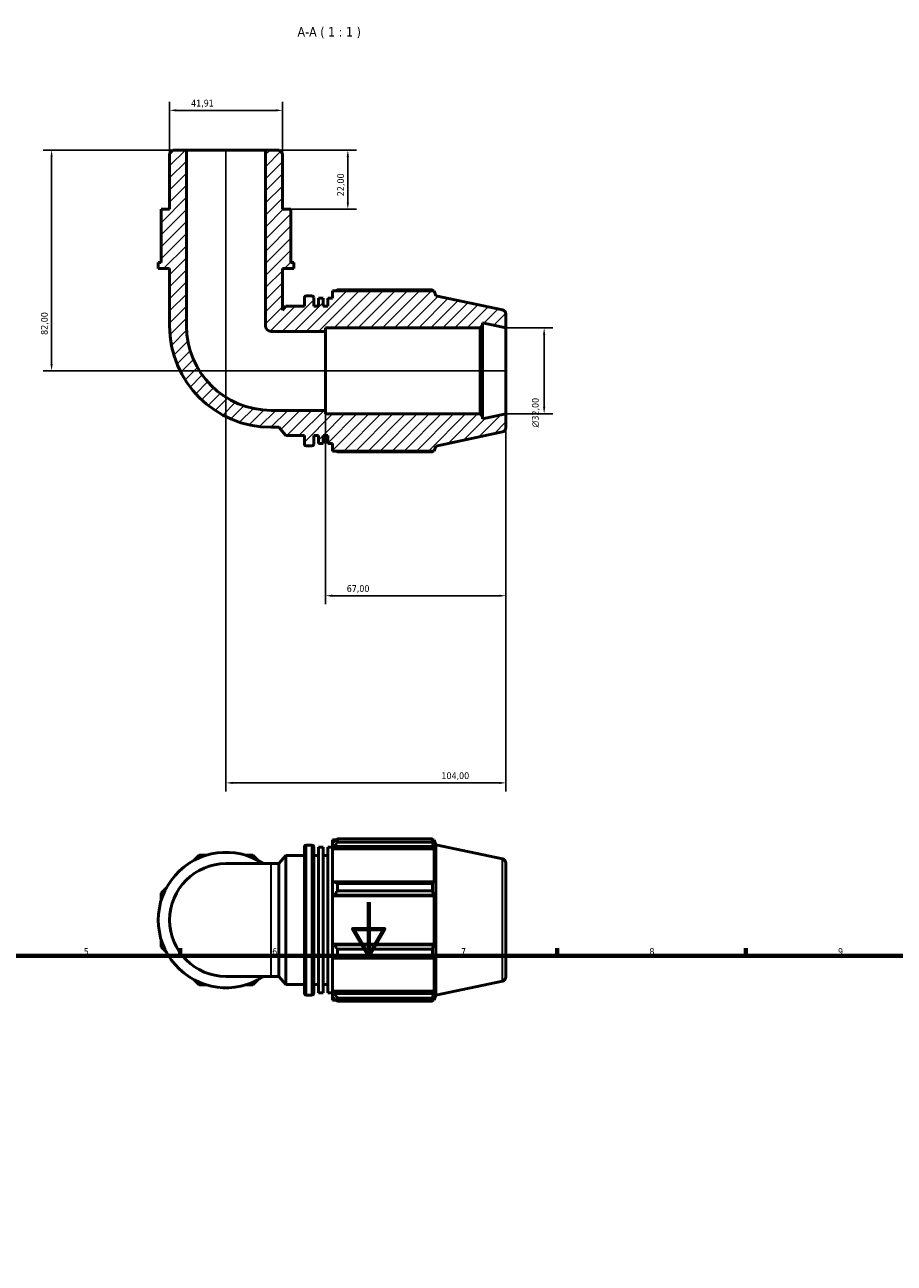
# Model space of a CAD drawing. Header units: millimetres. Extents: x 0 to 931, y 0 to 920.
# Tile 4 of 6: x 293 to 616, y 460 to 920. Entities that reach past the tile are written whole.
import ezdxf

# ---------------------------------------------------------------- set-up
doc = ezdxf.new("R2010")
doc.units = ezdxf.units.MM
for name, color, linetype, lineweight in [('Border (ISO)', 7, 'Continuous', 70), ('Dimension (ISO)', 7, 'Continuous', 25), ('Hatch (ISO)', 7, 'Continuous', 18), ('Symbol (ISO)', 7, 'Continuous', 25), ('Visible (ISO)', 7, 'Continuous', 50), ('Visible Narrow (ISO)', 7, 'Continuous', 35)]:
    doc.layers.add(name, color=color, linetype=linetype, lineweight=lineweight)
doc.styles.add('Label Text (ISO)', font='tahoma.ttf')
doc.styles.add('Note Text (ISO)', font='tahoma.ttf')
doc.dimstyles.new('Default (ISO)', dxfattribs={"dimtxt": 2.5, "dimasz": 2.5, "dimexe": 3.175, "dimexo": 0, "dimgap": 0.762, "dimtad": 1, "dimrnd": 1e-08, "dimzin": 0, "dimtxsty": 'Note Text (ISO)', "dimcen": 0.09, "dimdle": 10, "dimclrd": 256, "dimclre": 256, "dimclrt": 232, "dimazin": 0, "dimtfac": 1.40208, "dimtmove": 0, "dimatfit": 3, "dimfxl": 1, "dimtolj": 1, "dimtzin": 0, "dimlwd": -1, "dimlwe": -1, "dimarcsym": 0})

# ---------------------------------------------------------------- blocks, each defined once
blk = doc.blocks.new('Borders Default Border')
at = {"layer": 'Border (ISO)'}
for p, q in [((350.42, 574), (350.42, 576.9)), ((490.58, 574), (490.58, 576.9)), ((560.67, 574), (560.67, 576.9))]:
    blk.add_line(p, q, dxfattribs=at)
at = {"layer": 'Border (ISO)', "flags": 128}
for points in [[(420.5, 594), (420.5, 574), (414.73, 584), (426.27, 584), (420.5, 574)], [(20, 20), (20, 574), (821, 574), (821, 20), (20, 20)]]:
    blk.add_lwpolyline(points, dxfattribs=at)
at = {"layer": 'Border (ISO)', "color": 232, "true_color": 0xca0064, "char_height": 2.5, "attachment_point": 7, "style": 'Note Text (ISO)'}
for s, insert in [('5', (314.64, 574.35)), ('6', (384.66, 574.35)), ('7', (454.77, 574.4)), ('8', (524.81, 574.34)), ('9', (594.88, 574.35))]:
    blk.add_mtext(s, dxfattribs=dict(at, insert=insert))
blk = doc.blocks.new('*D7')
at = {"layer": 'Defpoints', "color": 0, "transparency": 16777216}
for p in [(471.49, 807.27), (471.49, 775.27), (485.69, 775.27)]:
    blk.add_point(p, dxfattribs=at)
at = {"layer": 'Dimension (ISO)', "transparency": 16777216}
for p, q in [((471.49, 807.27), (488.87, 807.27)), ((485.69, 804.77), (485.69, 777.77)), ((471.49, 775.27), (488.87, 775.27))]:
    blk.add_line(p, q, dxfattribs=at)
for points in [[(485.28, 804.77), (486.11, 804.77), (485.69, 807.27)], [(485.28, 777.77), (486.11, 777.77), (485.69, 775.27)]]:
    blk.add_solid(points, dxfattribs=at)
at = {"layer": 'Dimension (ISO)', "color": 232, "true_color": 0xca0064, "transparency": 16777216, "insert": (481.17, 770.21), "char_height": 2.5, "attachment_point": 1, "rotation": 90, "style": 'Note Text (ISO)'}
blk.add_mtext('\\A1;\\fAIGDT|b0|i0;\\H2.5000;\\ln\\fTahoma|b0|i0;\\H2.5000;32,00', dxfattribs=at)
blk = doc.blocks.new('*D8')
at = {"layer": 'Defpoints', "color": 0, "transparency": 16777216}
for p in [(404.49, 776.6), (471.49, 775.27), (404.49, 707.77)]:
    blk.add_point(p, dxfattribs=at)
at = {"layer": 'Dimension (ISO)', "transparency": 16777216}
for p, q in [((404.49, 776.6), (404.49, 704.59)), ((471.49, 775.27), (471.49, 704.59)), ((468.99, 707.77), (406.99, 707.77))]:
    blk.add_line(p, q, dxfattribs=at)
for points in [[(406.99, 708.18), (406.99, 707.35), (404.49, 707.77)], [(468.99, 708.18), (468.99, 707.35), (471.49, 707.77)]]:
    blk.add_solid(points, dxfattribs=at)
at = {"layer": 'Dimension (ISO)', "color": 232, "true_color": 0xca0064, "transparency": 16777216, "insert": (412.35, 711.7), "char_height": 2.5, "attachment_point": 1, "style": 'Note Text (ISO)'}
blk.add_mtext('\\A1;67,00', dxfattribs=at)
blk = doc.blocks.new('*D9')
at = {"layer": 'Defpoints', "color": 0, "transparency": 16777216}
for p in [(382.16, 873.27), (391.59, 851.27), (412.76, 851.27)]:
    blk.add_point(p, dxfattribs=at)
at = {"layer": 'Dimension (ISO)', "transparency": 16777216}
for p, q in [((382.16, 873.27), (415.94, 873.27)), ((412.76, 870.77), (412.76, 853.77)), ((391.59, 851.27), (415.94, 851.27))]:
    blk.add_line(p, q, dxfattribs=at)
for points in [[(412.34, 870.77), (413.18, 870.77), (412.76, 873.27)], [(412.34, 853.77), (413.18, 853.77), (412.76, 851.27)]]:
    blk.add_solid(points, dxfattribs=at)
at = {"layer": 'Dimension (ISO)', "color": 232, "true_color": 0xca0064, "transparency": 16777216, "insert": (408.83, 856.15), "char_height": 2.5, "attachment_point": 1, "rotation": 90, "style": 'Note Text (ISO)'}
blk.add_mtext('\\A1;22,00', dxfattribs=at)
blk = doc.blocks.new('*D10')
at = {"layer": 'Defpoints', "color": 0, "transparency": 16777216}
for p in [(367.49, 873.27), (471.49, 775.27), (471.49, 638.27)]:
    blk.add_point(p, dxfattribs=at)
at = {"layer": 'Dimension (ISO)', "transparency": 16777216}
for p, q in [((367.49, 873.27), (367.49, 635.09)), ((471.49, 775.27), (471.49, 635.09)), ((369.99, 638.27), (468.99, 638.27))]:
    blk.add_line(p, q, dxfattribs=at)
for points in [[(369.99, 638.68), (369.99, 637.85), (367.49, 638.27)], [(468.99, 638.68), (468.99, 637.85), (471.49, 638.27)]]:
    blk.add_solid(points, dxfattribs=at)
at = {"layer": 'Dimension (ISO)', "color": 232, "true_color": 0xca0064, "transparency": 16777216, "insert": (447.53, 642.2), "char_height": 2.5, "attachment_point": 1, "style": 'Note Text (ISO)'}
blk.add_mtext('\\A1;104,00', dxfattribs=at)
blk = doc.blocks.new('*D11')
at = {"layer": 'Defpoints', "color": 0, "transparency": 16777216}
for p in [(352.82, 873.27), (302.7, 791.27), (471.49, 791.27)]:
    blk.add_point(p, dxfattribs=at)
at = {"layer": 'Dimension (ISO)', "transparency": 16777216}
for p, q in [((352.82, 873.27), (299.52, 873.27)), ((302.7, 870.77), (302.7, 793.77)), ((471.49, 791.27), (299.52, 791.27))]:
    blk.add_line(p, q, dxfattribs=at)
for points in [[(302.28, 870.77), (303.11, 870.77), (302.7, 873.27)], [(302.28, 793.77), (303.11, 793.77), (302.7, 791.27)]]:
    blk.add_solid(points, dxfattribs=at)
at = {"layer": 'Dimension (ISO)', "color": 232, "true_color": 0xca0064, "transparency": 16777216, "insert": (298.76, 804.63), "char_height": 2.5, "attachment_point": 1, "rotation": 90, "style": 'Note Text (ISO)'}
blk.add_mtext('\\A1;82,00', dxfattribs=at)
blk = doc.blocks.new('*D12')
at = {"layer": 'Defpoints', "color": 0, "transparency": 16777216}
for p in [(346.53, 888.01), (346.53, 872.01), (388.44, 872.01)]:
    blk.add_point(p, dxfattribs=at)
at = {"layer": 'Dimension (ISO)', "transparency": 16777216}
for p, q in [((346.53, 872.01), (346.53, 891.19)), ((385.94, 888.01), (349.03, 888.01)), ((388.44, 872.01), (388.44, 891.19))]:
    blk.add_line(p, q, dxfattribs=at)
for points in [[(349.03, 888.43), (349.03, 887.59), (346.53, 888.01)], [(385.94, 888.43), (385.94, 887.59), (388.44, 888.01)]]:
    blk.add_solid(points, dxfattribs=at)
at = {"layer": 'Dimension (ISO)', "color": 232, "true_color": 0xca0064, "transparency": 16777216, "insert": (354.53, 891.94), "char_height": 2.5, "attachment_point": 1, "style": 'Note Text (ISO)'}
blk.add_mtext('\\A1;41,91', dxfattribs=at)

msp = doc.modelspace()

# ---------------------------------------------------------------- hatches: boundary and pattern name
at = {"layer": 'Hatch (ISO)'}
h = msp.add_hatch(dxfattribs=at)
h.set_pattern_fill('ANSI31', color=256, scale=25.4, style=0)
h.set_pattern_definition([(45, (0, 0), (-2.245064, 2.245064), [])])
edge = h.paths.add_edge_path()
edge.add_line((388.443, 872.011), (387.186, 873.268))
edge.add_line((387.186, 873.268), (382.157, 873.268))
edge.add_line((382.157, 873.268), (382.157, 808.032))
edge.add_ellipse((384.252, 808.032), major_axis=(-2.096, 0), ratio=1, start_angle=0, end_angle=90)
edge.add_line((384.252, 805.937), (404.488, 805.937))
edge.add_line((404.488, 805.937), (404.488, 807.268))
edge.add_line((404.488, 807.268), (461.862, 807.268))
edge.add_line((461.862, 807.268), (462.822, 808.228))
edge.add_line((462.822, 808.228), (462.822, 809.11))
edge.add_line((462.822, 809.11), (471.488, 807.268))
edge.add_line((471.488, 807.268), (471.488, 812.373))
edge.add_ellipse((469.888, 812.373), major_axis=(1.6, 0), ratio=1, start_angle=0, end_angle=78)
edge.add_line((470.221, 813.938), (445.488, 819.195))
edge.add_line((445.488, 819.195), (444.893, 821.028))
edge.add_line((444.893, 821.028), (407.008, 821.028))
edge.add_line((407.008, 821.028), (407.008, 818.273))
edge.add_line((407.008, 818.273), (405.275, 818.273))
edge.add_line((405.275, 818.273), (405.275, 815.268))
edge.add_line((405.275, 815.268), (403.542, 815.268))
edge.add_line((403.542, 815.268), (403.542, 818.273))
edge.add_line((403.542, 818.273), (401.808, 818.273))
edge.add_line((401.808, 818.273), (401.808, 815.268))
edge.add_line((401.808, 815.268), (400.075, 815.268))
edge.add_line((400.075, 815.268), (400.075, 818.468))
edge.add_ellipse((399.435, 818.468), major_axis=(0.64, 0), ratio=1, start_angle=0, end_angle=90)
edge.add_line((399.435, 819.108), (397.248, 819.108))
edge.add_ellipse((397.248, 818.468), major_axis=(0, 0.64), ratio=1, start_angle=0, end_angle=90)
edge.add_line((396.608, 818.468), (396.608, 815.268))
edge.add_line((396.608, 815.268), (389.675, 815.268))
edge.add_line((389.675, 815.268), (388.443, 813.8))
edge.add_line((388.443, 813.8), (388.443, 829.268))
edge.add_line((388.443, 829.268), (392.634, 829.268))
edge.add_line((392.634, 829.268), (392.634, 831.468))
edge.add_line((392.634, 831.468), (391.587, 831.468))
edge.add_line((391.587, 831.468), (391.587, 844.668))
edge.add_line((391.587, 844.668), (391.587, 851.268))
edge.add_line((391.587, 851.268), (388.443, 851.268))
edge.add_line((388.443, 851.268), (388.443, 872.011))
edge = h.paths.add_edge_path()
edge.add_line((347.791, 873.268), (346.533, 872.011))
edge.add_line((346.533, 872.011), (346.533, 851.268))
edge.add_line((346.533, 851.268), (343.39, 851.268))
edge.add_line((343.39, 851.268), (343.39, 844.668))
edge.add_line((343.39, 844.668), (343.39, 831.468))
edge.add_line((343.39, 831.468), (342.342, 831.468))
edge.add_line((342.342, 831.468), (342.342, 829.268))
edge.add_line((342.342, 829.268), (346.533, 829.268))
edge.add_line((346.533, 829.268), (346.533, 808.032))
edge.add_ellipse((384.252, 808.032), major_axis=(-37.719, 0), ratio=1, start_angle=0, end_angle=90)
edge.add_line((384.252, 770.313), (387.12, 770.313))
edge.add_line((387.12, 770.313), (389.675, 767.268))
edge.add_line((389.675, 767.268), (396.608, 767.268))
edge.add_line((396.608, 767.268), (396.608, 764.068))
edge.add_ellipse((397.248, 764.068), major_axis=(-0.64, 0), ratio=1, start_angle=0, end_angle=90)
edge.add_line((397.248, 763.428), (399.435, 763.428))
edge.add_ellipse((399.435, 764.068), major_axis=(0, -0.64), ratio=1, start_angle=0, end_angle=90)
edge.add_line((400.075, 764.068), (400.075, 767.268))
edge.add_line((400.075, 767.268), (401.808, 767.268))
edge.add_line((401.808, 767.268), (401.808, 764.263))
edge.add_line((401.808, 764.263), (403.542, 764.263))
edge.add_line((403.542, 764.263), (403.542, 767.268))
edge.add_line((403.542, 767.268), (405.275, 767.268))
edge.add_line((405.275, 767.268), (405.275, 764.263))
edge.add_line((405.275, 764.263), (407.008, 764.263))
edge.add_line((407.008, 764.263), (407.008, 761.508))
edge.add_line((407.008, 761.508), (444.893, 761.508))
edge.add_line((444.893, 761.508), (445.488, 763.342))
edge.add_line((445.488, 763.342), (470.221, 768.599))
edge.add_ellipse((469.888, 770.164), major_axis=(0.333, -1.565), ratio=1, start_angle=0, end_angle=78)
edge.add_line((471.488, 770.164), (471.488, 775.268))
edge.add_line((471.488, 775.268), (462.822, 773.426))
edge.add_line((462.822, 773.426), (462.822, 774.308))
edge.add_line((462.822, 774.308), (461.862, 775.268))
edge.add_line((461.862, 775.268), (404.488, 775.268))
edge.add_line((404.488, 775.268), (404.488, 776.6))
edge.add_line((404.488, 776.6), (384.252, 776.6))
edge.add_ellipse((384.252, 808.032), major_axis=(0, -31.432), ratio=1, start_angle=270, end_angle=360, ccw=False)
edge.add_line((352.82, 808.032), (352.82, 873.268))
edge.add_line((352.82, 873.268), (347.791, 873.268))

# ---------------------------------------------------------------- linework, layer by layer
at = {"layer": 'Visible (ISO)'}
for p, q in [((347.791, 873.268), (346.533, 872.011)), ((346.533, 872.011), (346.533, 851.268)), ((352.82, 873.268), (347.791, 873.268)), ((352.82, 808.032), (352.82, 873.268)), ((382.157, 873.268), (352.82, 873.268)), ((387.186, 873.268), (382.157, 873.268)), ((382.157, 873.268), (382.157, 808.032)), ((388.443, 872.011), (387.186, 873.268)), ((388.443, 851.268), (388.443, 872.011)), ((346.533, 851.268), (343.39, 851.268)), ((343.39, 851.268), (343.39, 844.668)), ((391.587, 851.268), (388.443, 851.268)), ((391.587, 844.668), (391.587, 851.268)), ((343.39, 844.668), (343.39, 831.468)), ((391.587, 831.468), (391.587, 844.668)), ((343.39, 831.468), (342.342, 831.468)), ((342.342, 831.468), (342.342, 829.268)), ((342.342, 829.268), (346.533, 829.268)), ((346.533, 829.268), (346.533, 808.032)), ((388.443, 813.8), (388.443, 829.268)), ((388.443, 829.268), (392.634, 829.268)), ((392.634, 831.468), (391.587, 831.468)), ((392.634, 829.268), (392.634, 831.468)), ((399.435, 819.108), (397.248, 819.108)), ((444.893, 821.028), (407.008, 821.028)), ((407.008, 821.028), (407.008, 818.273)), ((444.165, 821.378), (408.928, 821.378)), ((445.488, 819.195), (444.893, 821.028)), ((470.221, 813.938), (445.488, 819.195)), ((389.675, 815.268), (388.443, 813.8)), ((396.608, 815.268), (389.675, 815.268)), ((396.608, 818.468), (396.608, 815.268)), ((400.075, 815.268), (400.075, 818.468)), ((401.808, 815.268), (400.075, 815.268)), ((403.542, 818.273), (401.808, 818.273)), ((401.808, 818.273), (401.808, 815.268)), ((403.542, 815.268), (403.542, 818.273)), ((405.275, 815.268), (403.542, 815.268)), ((407.008, 818.273), (405.275, 818.273)), ((405.275, 818.273), (405.275, 815.268)), ((471.488, 807.268), (471.488, 812.373)), ((384.252, 805.937), (404.488, 805.937)), ((404.488, 805.937), (404.488, 807.268)), ((404.488, 807.268), (461.862, 807.268)), ((404.488, 776.6), (404.488, 805.937)), ((461.862, 807.268), (462.822, 808.228)), ((461.862, 807.268), (461.862, 775.268)), ((462.822, 808.228), (462.822, 809.11)), ((462.822, 809.11), (471.488, 807.268)), ((462.822, 774.308), (462.822, 808.228)), ((471.488, 775.268), (471.488, 807.268)), ((404.488, 776.6), (384.252, 776.6)), ((404.488, 775.268), (404.488, 776.6)), ((461.862, 775.268), (404.488, 775.268)), ((462.822, 774.308), (461.862, 775.268)), ((471.488, 775.268), (462.822, 773.426)), ((462.822, 773.426), (462.822, 774.308)), ((471.488, 770.164), (471.488, 775.268)), ((384.252, 770.313), (387.12, 770.313)), ((387.12, 770.313), (389.675, 767.268)), ((445.488, 763.342), (470.221, 768.599)), ((389.675, 767.268), (396.608, 767.268)), ((396.608, 767.268), (396.608, 764.068)), ((400.075, 764.068), (400.075, 767.268)), ((400.075, 767.268), (401.808, 767.268)), ((401.808, 767.268), (401.808, 764.263)), ((401.808, 764.263), (403.542, 764.263)), ((403.542, 764.263), (403.542, 767.268)), ((403.542, 767.268), (405.275, 767.268)), ((405.275, 767.268), (405.275, 764.263)), ((405.275, 764.263), (407.008, 764.263)), ((407.008, 764.263), (407.008, 761.508)), ((397.248, 763.428), (399.435, 763.428)), ((407.008, 761.508), (444.893, 761.508)), ((408.928, 761.158), (444.165, 761.158)), ((444.893, 761.508), (445.488, 763.342)), ((407.008, 617.101), (407.008, 616.028)), ((407.008, 617.101), (408.371, 617.101)), ((407.648, 616.639), (407.008, 616.028)), ((408.928, 617.45), (408.928, 616.293)), ((408.928, 617.45), (444.165, 617.45)), ((444.165, 616.293), (408.928, 616.293)), ((444.165, 616.293), (444.165, 617.45)), ((444.346, 617.101), (444.893, 617.101)), ((444.893, 615.723), (444.581, 616.639)), ((445.488, 615.267), (444.893, 617.101)), ((444.893, 615.723), (444.893, 617.101)), ((396.608, 560.141), (396.608, 614.541)), ((397.248, 615.181), (399.435, 615.181)), ((400.075, 614.541), (400.075, 560.141)), ((401.808, 560.336), (401.808, 614.345)), ((401.808, 614.345), (403.542, 614.345)), ((403.542, 560.336), (403.542, 614.345)), ((405.275, 560.336), (405.275, 614.345)), ((405.275, 614.345), (407.008, 614.345)), ((407.008, 614.022), (407.008, 616.028)), ((407.008, 614.022), (407.648, 614.59)), ((407.008, 613.738), (407.008, 614.022)), ((407.008, 613.738), (407.008, 601.23)), ((407.008, 613.738), (444.893, 613.738)), ((407.648, 614.59), (444.581, 614.59)), ((444.581, 614.59), (444.893, 613.738)), ((444.893, 601.082), (444.893, 613.738)), ((445.488, 559.414), (445.488, 615.267)), ((470.221, 610.01), (445.488, 615.267)), ((357.507, 611.439), (355.528, 609.46)), ((360.305, 611.439), (357.507, 611.439)), ((384.252, 608.296), (367.488, 608.296)), ((377.47, 611.439), (374.671, 611.439)), ((379.449, 609.46), (377.47, 611.439)), ((384.252, 608.296), (387.12, 608.296)), ((387.12, 608.296), (389.675, 611.341)), ((387.12, 566.386), (387.12, 608.296)), ((389.675, 563.341), (389.675, 611.341)), ((389.675, 611.341), (396.608, 611.341)), ((400.075, 611.341), (401.808, 611.341)), ((403.542, 611.341), (405.275, 611.341)), ((471.488, 608.445), (471.488, 566.236)), ((345.369, 599.302), (343.39, 597.322)), ((407.648, 601.526), (407.008, 601.23)), ((407.008, 596.386), (407.008, 601.23)), ((444.581, 601.526), (407.648, 601.526)), ((408.928, 600.97), (408.928, 598.176)), ((408.928, 600.97), (444.165, 600.97)), ((444.165, 598.176), (408.928, 598.176)), ((444.165, 598.176), (444.165, 600.97)), ((444.893, 601.082), (444.581, 601.526)), ((343.39, 597.322), (343.39, 594.524)), ((407.008, 596.386), (407.648, 596.578)), ((407.008, 596.29), (407.008, 596.386)), ((407.008, 596.29), (407.008, 578.392)), ((407.008, 596.29), (444.893, 596.29)), ((407.648, 596.578), (444.581, 596.578)), ((444.581, 596.578), (444.893, 596.29)), ((444.893, 578.392), (444.893, 596.29)), ((343.39, 580.158), (343.39, 577.359)), ((343.39, 577.359), (345.369, 575.38)), ((407.008, 578.295), (407.008, 578.392)), ((407.008, 578.392), (444.893, 578.392)), ((407.008, 573.451), (407.008, 578.295)), ((407.648, 578.103), (407.008, 578.295)), ((444.581, 578.103), (407.648, 578.103)), ((408.928, 576.505), (408.928, 573.712)), ((408.928, 576.505), (444.165, 576.505)), ((444.165, 573.712), (444.165, 576.505)), ((444.893, 578.392), (444.581, 578.103)), ((407.008, 573.451), (407.648, 573.156)), ((407.008, 573.451), (407.008, 560.943)), ((407.648, 573.156), (444.581, 573.156)), ((444.165, 573.712), (408.928, 573.712)), ((444.581, 573.156), (444.893, 573.599)), ((444.893, 560.943), (444.893, 573.599)), ((367.488, 566.386), (384.252, 566.386)), ((384.252, 566.386), (387.12, 566.386)), ((387.12, 566.386), (389.675, 563.341)), ((355.528, 565.221), (357.507, 563.242)), ((357.507, 563.242), (360.305, 563.242)), ((374.671, 563.242), (377.47, 563.242)), ((377.47, 563.242), (379.449, 565.221)), ((389.675, 563.341), (396.608, 563.341)), ((400.075, 563.341), (401.808, 563.341)), ((403.542, 563.341), (405.275, 563.341)), ((470.221, 564.671), (445.488, 559.414)), ((397.248, 559.501), (399.435, 559.501)), ((401.808, 560.336), (403.542, 560.336)), ((405.275, 560.336), (407.008, 560.336)), ((407.008, 560.659), (407.008, 560.943)), ((407.008, 560.943), (444.893, 560.943)), ((407.008, 558.653), (407.008, 560.659)), ((407.648, 560.092), (407.008, 560.659)), ((407.008, 558.653), (407.648, 558.042)), ((407.008, 558.653), (407.008, 557.581)), ((407.008, 557.581), (408.371, 557.581)), ((444.581, 560.092), (407.648, 560.092)), ((408.928, 558.388), (408.928, 557.231)), ((408.928, 558.388), (444.165, 558.388)), ((444.165, 557.231), (408.928, 557.231)), ((444.165, 557.231), (444.165, 558.388)), ((444.346, 557.581), (444.893, 557.581)), ((444.893, 560.943), (444.581, 560.092)), ((444.581, 558.042), (444.893, 558.958)), ((445.488, 559.414), (444.893, 557.581)), ((444.893, 557.581), (444.893, 558.958))]:
    msp.add_line(p, q, dxfattribs=at)
for centre, radius, start, end in [((397.248, 818.468), 0.64, 90, 180), ((399.435, 818.468), 0.64, 0, 90), ((469.888, 812.373), 1.6, 0, 78), ((384.252, 808.032), 37.719, 180, 270), ((384.252, 808.032), 31.432, 180, 270), ((384.252, 808.032), 2.096, 180, 270), ((469.888, 770.164), 1.6, 282, 0), ((397.248, 764.068), 0.64, 180, 270), ((399.435, 764.068), 0.64, 270, 0), ((367.488, 587.341), 25.146, 56.44269, 303.55731), ((397.248, 614.541), 0.64, 90, 180), ((399.435, 614.541), 0.64, 0, 90), ((367.488, 587.341), 20.955, 90, 270), ((469.888, 608.445), 1.6, 0, 78), ((469.888, 566.236), 1.6, 282, 0), ((397.248, 560.141), 0.64, 180, 270), ((399.435, 560.141), 0.64, 270, 0)]:
    msp.add_arc(centre, radius, start, end, dxfattribs=at)
for points, weights in [([(408.371, 821.028), (408.645, 821.201), (408.928, 821.378)], [1.01396366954, 1.01649047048, 1.01887259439]), ([(444.346, 821.028), (444.257, 821.201), (444.165, 821.378)], [1.00107785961, 1.0006129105, 1]), ([(408.928, 761.158), (408.645, 761.335), (408.371, 761.508)], [1.01887259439, 1.01649047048, 1.01396366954]), ([(444.165, 761.158), (444.257, 761.335), (444.346, 761.508)], [1, 1.0006129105, 1.00107785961]), ([(408.928, 617.45), (408.263, 617.036), (407.648, 616.639)], [1.01887259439, 1.01329853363, 1.00693231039]), ([(407.648, 614.59), (408.263, 615.424), (408.928, 616.293)], [1.00693231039, 1.01329853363, 1.01887259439]), ([(444.165, 617.45), (444.381, 617.036), (444.581, 616.639)], [1, 1.00143988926, 1.00206317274]), ([(444.581, 614.59), (444.381, 615.424), (444.165, 616.293)], [1.00206317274, 1.00143988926, 1]), ([(408.928, 600.97), (408.263, 601.253), (407.648, 601.526)], [1.01887259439, 1.01329853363, 1.00693231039]), ([(407.648, 596.578), (408.263, 597.361), (408.928, 598.176)], [1.00693231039, 1.01329853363, 1.01887259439]), ([(444.165, 600.97), (444.381, 601.253), (444.581, 601.526)], [1, 1.00143988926, 1.00206317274]), ([(444.581, 596.578), (444.381, 597.361), (444.165, 598.176)], [1.00206317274, 1.00143988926, 1]), ([(408.928, 576.505), (408.263, 577.32), (407.648, 578.103)], [1.01887259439, 1.01329853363, 1.00693231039]), ([(444.165, 576.505), (444.381, 577.32), (444.581, 578.103)], [1, 1.00143988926, 1.00206317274]), ([(407.648, 573.156), (408.263, 573.428), (408.928, 573.712)], [1.00693231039, 1.01329853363, 1.01887259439]), ([(444.581, 573.156), (444.381, 573.428), (444.165, 573.712)], [1.00206317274, 1.00143988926, 1]), ([(408.928, 558.388), (408.263, 559.257), (407.648, 560.092)], [1.01887259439, 1.01329853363, 1.00693231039]), ([(407.648, 558.042), (408.263, 557.645), (408.928, 557.231)], [1.00693231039, 1.01329853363, 1.01887259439]), ([(444.165, 558.388), (444.381, 559.257), (444.581, 560.092)], [1, 1.00143988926, 1.00206317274]), ([(444.581, 558.042), (444.381, 557.645), (444.165, 557.231)], [1.00206317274, 1.00143988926, 1])]:
    msp.add_rational_spline(points, weights, degree=2, dxfattribs=at)
at = {"layer": 'Visible Narrow (ISO)'}
for p, q in [((397.248, 614.838), (397.248, 559.843)), ((399.435, 559.843), (399.435, 614.838)), ((384.252, 566.644), (384.252, 608.038)), ((470.221, 564.95), (470.221, 609.731))]:
    msp.add_line(p, q, dxfattribs=at)

# ---------------------------------------------------------------- block references
msp.add_blockref('Borders Default Border', (0, 0))

# ---------------------------------------------------------------- texts
at = {"layer": 'Symbol (ISO)', "insert": (394.053, 914.795), "char_height": 3.5, "attachment_point": 7, "style": 'Label Text (ISO)'}
msp.add_mtext('A-A ( 1 : 1 )', dxfattribs=at)

# ---------------------------------------------------------------- dimensions: what is measured, and where the dimension line sits
at = {"layer": 'Dimension (ISO)'}
dim = msp.add_linear_dim(base=(346.533, 888.011), p1=(388.443, 872.011), p2=(346.533, 872.011), dimstyle='Default (ISO)', override={"dimdec": 2, "dimtp": 0, "dimtm": 0, "dimtdec": 2, "dimtofl": 0, "dimatfit": 1}, dxfattribs=at)
dim.commit()
dim.dimension.update_dxf_attribs({"geometry": '*D12', "text_midpoint": (358.636, 888.011), "dimtype": 160})
for base, p1, p2, angle, picture, middle in [((302.698, 791.268), (352.82, 873.268), (471.488, 791.268), 90, '*D11', (302.698, 808.768)), ((471.488, 638.268), (367.488, 873.268), (471.488, 775.268), 180, '*D10', (452.488, 638.268)), ((412.761, 851.268), (382.157, 873.268), (391.587, 851.268), 270, '*D9', (412.761, 860.268)), ((404.488, 707.768), (471.488, 775.268), (404.488, 776.6), 180, '*D8', (416.488, 707.768))]:
    dim = msp.add_linear_dim(base=base, p1=p1, p2=p2, angle=angle, dimstyle='Default (ISO)', override={"dimdec": 2, "dimtp": 0, "dimtm": 0, "dimtdec": 2, "dimtofl": 0, "dimatfit": 1}, dxfattribs=at)
    dim.commit()
    dim.dimension.update_dxf_attribs({"geometry": picture, "text_midpoint": middle, "dimtype": 160})
dim = msp.add_linear_dim(base=(485.694, 775.268), p1=(471.488, 807.268), p2=(471.488, 775.268), angle=90, text='\\fAIGDT|b0|i0;\\H2.5000;\\ln\\fTahoma|b0|i0;\\H2.5000;<>', dimstyle='Default (ISO)', override={"dimdec": 2, "dimtp": 0, "dimtm": 0, "dimtdec": 2, "dimtofl": 0, "dimatfit": 1}, dxfattribs=at)
dim.commit()
dim.dimension.update_dxf_attribs({"geometry": '*D7', "text_midpoint": (485.694, 775.768), "dimtype": 160})

doc.saveas('drawing.dxf')
